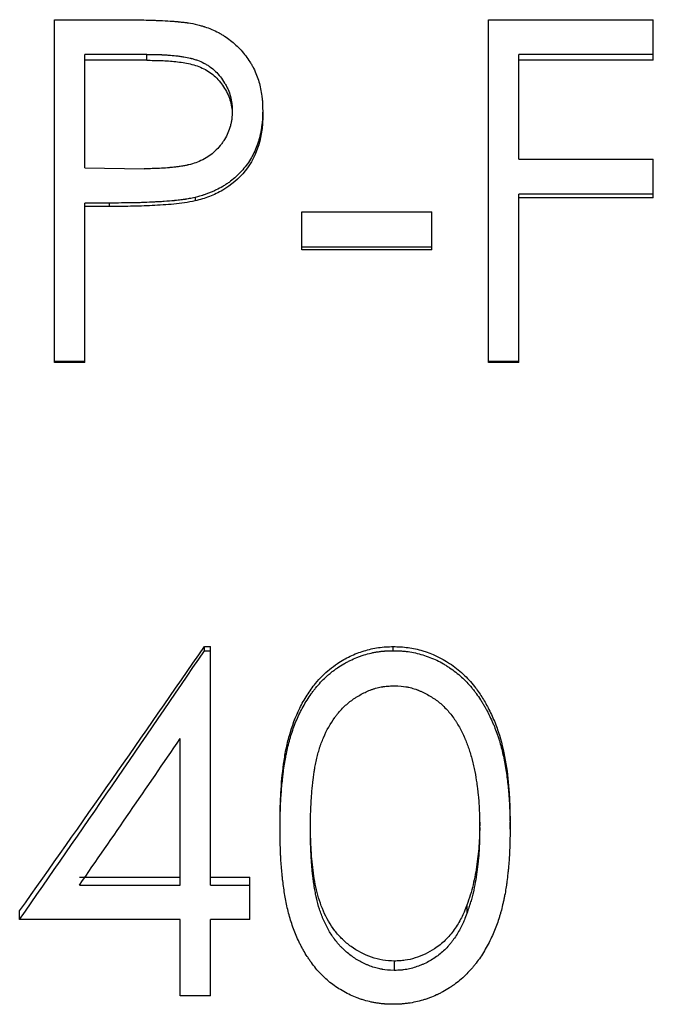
# Model space of a CAD drawing. Header units: millimetres. Extents: x -125 to 135, y -53 to 80.
# Tile 9 of 13: x 11 to 20, y -9 to 6. Entities that reach past the tile are written whole.
import ezdxf

# ---------------------------------------------------------------- set-up
doc = ezdxf.new("R2010")
doc.units = ezdxf.units.MM

msp = doc.modelspace()

# ---------------------------------------------------------------- linework, layer by layer
at = {"color": 7, "linetype": 'Continuous', "lineweight": 25}
for p, q in [((11.41, 5.727), (12.391, 5.727)), ((11.41, 0.667), (11.41, 5.727)), ((17.821, 5.727), (20.256, 5.727)), ((17.821, 0.667), (17.821, 5.727)), ((20.256, 5.128), (20.256, 5.727)), ((12.773, 5.215), (11.859, 5.215)), ((11.859, 3.538), (11.859, 5.215)), ((12.773, 5.128), (11.859, 5.128)), ((12.773, 5.128), (12.773, 5.215)), ((20.256, 5.215), (18.269, 5.215)), ((18.269, 3.667), (18.269, 5.215)), ((20.256, 5.128), (18.269, 5.128)), ((14.487, 4.383), (14.487, 4.31)), ((18.269, 3.667), (20.256, 3.667)), ((20.256, 3.097), (20.256, 3.667)), ((11.859, 3.538), (12.734, 3.527)), ((13.49, 3.103), (13.49, 3.051)), ((20.256, 3.149), (18.269, 3.149)), ((18.269, 0.667), (18.269, 3.149)), ((20.256, 3.097), (18.269, 3.097)), ((12.217, 3.02), (11.859, 3.02)), ((11.859, 0.667), (11.859, 3.02)), ((12.217, 2.969), (11.859, 2.969)), ((12.217, 3.02), (12.217, 2.969)), ((15.064, 2.89), (16.987, 2.89)), ((15.064, 2.331), (15.064, 2.89)), ((16.987, 2.331), (16.987, 2.89)), ((16.987, 2.37), (15.064, 2.37)), ((16.987, 2.331), (15.064, 2.331)), ((11.859, 0.678), (11.41, 0.678)), ((11.859, 0.667), (11.41, 0.667)), ((18.269, 0.678), (17.821, 0.678)), ((18.269, 0.667), (17.821, 0.667)), ((13.627, -3.59), (13.627, -3.53)), ((13.627, -3.53), (13.718, -3.53)), ((13.627, -3.59), (13.718, -3.59)), ((13.718, -7.052), (13.718, -3.53)), ((16.415, -3.59), (16.415, -3.53)), ((13.269, -7.052), (13.269, -4.888)), ((14.744, -6.228), (14.744, -6.124)), ((18.141, -6.228), (18.141, -6.124)), ((11.779, -6.934), (13.269, -6.934)), ((13.718, -6.934), (14.295, -6.934)), ((14.295, -7.558), (14.295, -6.934)), ((11.779, -7.052), (13.269, -7.052)), ((13.718, -7.052), (14.295, -7.052)), ((17.503, -7.346), (17.503, -7.47)), ((10.897, -7.558), (10.897, -7.432)), ((13.269, -7.558), (10.897, -7.558)), ((13.269, -8.687), (13.269, -7.558)), ((14.295, -7.558), (13.718, -7.558)), ((13.718, -8.687), (13.718, -7.558)), ((16.43, -8.174), (16.43, -8.312)), ((13.718, -8.687), (13.269, -8.687))]:
    msp.add_line(p, q, dxfattribs=at)
for points, knots in [([(12.391, 5.727), (12.499, 5.727), (12.6, 5.726), (12.743, 5.723), (12.789, 5.722), (12.856, 5.72), (12.878, 5.719), (12.91, 5.718), (12.921, 5.717), (12.936, 5.717), (12.942, 5.717), (12.949, 5.716), (12.952, 5.716), (12.957, 5.716), (12.959, 5.716), (13.021, 5.713), (13.073, 5.71), (13.145, 5.705), (13.167, 5.704), (13.199, 5.701), (13.209, 5.7), (13.224, 5.699), (13.229, 5.699), (13.236, 5.698), (13.238, 5.698), (13.243, 5.697), (13.244, 5.697), (13.273, 5.694), (13.297, 5.692), (13.333, 5.687), (13.344, 5.686), (13.361, 5.684), (13.367, 5.683), (13.378, 5.681), (13.385, 5.681), (13.428, 5.674), (13.475, 5.665), (13.53, 5.652)], [0, 0, 0, 0, 0.25, 0.25, 0.375, 0.375, 0.4375, 0.4375, 0.46875, 0.46875, 0.484375, 0.484375, 0.492188, 0.492188, 0.5, 0.5, 0.625, 0.625, 0.6875, 0.6875, 0.71875, 0.71875, 0.734375, 0.734375, 0.742188, 0.742188, 0.75, 0.75, 0.8125, 0.8125, 0.84375, 0.84375, 0.859375, 0.859375, 0.875, 0.875, 1, 1, 1, 1]), ([(13.53, 5.652), (13.553, 5.646), (13.573, 5.64), (13.599, 5.633), (13.606, 5.631), (13.617, 5.627), (13.621, 5.626), (13.625, 5.625), (13.627, 5.624), (13.63, 5.623), (13.631, 5.623), (13.666, 5.612), (13.699, 5.599), (13.768, 5.569), (13.801, 5.554), (13.849, 5.529), (13.864, 5.52), (13.894, 5.502), (13.908, 5.493), (13.983, 5.445), (14.039, 5.402), (14.117, 5.329), (14.142, 5.303), (14.191, 5.25), (14.215, 5.221), (14.259, 5.164), (14.28, 5.134), (14.308, 5.089), (14.317, 5.073), (14.335, 5.042), (14.343, 5.027), (14.385, 4.942), (14.411, 4.876), (14.44, 4.777), (14.448, 4.743), (14.462, 4.673), (14.469, 4.635), (14.476, 4.58), (14.478, 4.562), (14.481, 4.535), (14.482, 4.526), (14.483, 4.513), (14.483, 4.509), (14.483, 4.502), (14.484, 4.5), (14.484, 4.496), (14.484, 4.493), (14.485, 4.467), (14.486, 4.431), (14.487, 4.383)], [0, 0, 0, 0, 0.03125, 0.03125, 0.046875, 0.046875, 0.054688, 0.054688, 0.058594, 0.058594, 0.0625, 0.0625, 0.125, 0.125, 0.1875, 0.1875, 0.21875, 0.21875, 0.25, 0.25, 0.375, 0.375, 0.4375, 0.4375, 0.5, 0.5, 0.5625, 0.5625, 0.59375, 0.59375, 0.625, 0.625, 0.75, 0.75, 0.8125, 0.8125, 0.875, 0.875, 0.90625, 0.90625, 0.921875, 0.921875, 0.929688, 0.929688, 0.933594, 0.933594, 0.9375, 0.9375, 1, 1, 1, 1]), ([(12.773, 5.215), (12.863, 5.214), (12.935, 5.213), (12.99, 5.211), (12.993, 5.211), (12.998, 5.21), (13, 5.21), (13.007, 5.21), (13.012, 5.21), (13.026, 5.209), (13.035, 5.209), (13.063, 5.207), (13.081, 5.206), (13.135, 5.202), (13.169, 5.199), (13.205, 5.195), (13.209, 5.194), (13.214, 5.194), (13.216, 5.193), (13.224, 5.192), (13.23, 5.192), (13.245, 5.19), (13.255, 5.189), (13.284, 5.185), (13.303, 5.182), (13.356, 5.173), (13.388, 5.167), (13.417, 5.16), (13.42, 5.159), (13.425, 5.158), (13.427, 5.157), (13.434, 5.156), (13.439, 5.154), (13.453, 5.151), (13.462, 5.148), (13.489, 5.14), (13.507, 5.134), (13.557, 5.116), (13.588, 5.102), (13.625, 5.083), (13.633, 5.079), (13.648, 5.07), (13.656, 5.066), (13.678, 5.052), (13.693, 5.042), (13.736, 5.011), (13.763, 4.989), (13.84, 4.915), (13.885, 4.858), (13.935, 4.776), (13.943, 4.761), (13.96, 4.729), (13.968, 4.712), (13.989, 4.663), (14.001, 4.629), (14.02, 4.561), (14.027, 4.524), (14.031, 4.487), (14.031, 4.486), (14.032, 4.483), (14.032, 4.481), (14.032, 4.476), (14.033, 4.473), (14.034, 4.461), (14.034, 4.453), (14.036, 4.426), (14.037, 4.405), (14.038, 4.381)], [0, 0, 0, 0, 0.125, 0.125, 0.128906, 0.128906, 0.132812, 0.132812, 0.140625, 0.140625, 0.15625, 0.15625, 0.1875, 0.1875, 0.25, 0.25, 0.253906, 0.253906, 0.257812, 0.257812, 0.265625, 0.265625, 0.28125, 0.28125, 0.3125, 0.3125, 0.375, 0.375, 0.378906, 0.378906, 0.382812, 0.382812, 0.390625, 0.390625, 0.40625, 0.40625, 0.4375, 0.4375, 0.5, 0.5, 0.515625, 0.515625, 0.53125, 0.53125, 0.5625, 0.5625, 0.625, 0.625, 0.75, 0.75, 0.78125, 0.78125, 0.8125, 0.8125, 0.875, 0.875, 0.9375, 0.9375, 0.941406, 0.941406, 0.945312, 0.945312, 0.953125, 0.953125, 0.96875, 0.96875, 1, 1, 1, 1]), ([(12.773, 5.128), (12.845, 5.127), (12.989, 5.126), (13.203, 5.11), (13.417, 5.081), (13.621, 5.012), (13.797, 4.887), (13.932, 4.719), (14.006, 4.554), (14.034, 4.414), (14.037, 4.344), (14.038, 4.308)], [0, 0, 0, 0, 0.125199, 0.250382, 0.375509, 0.500389, 0.622859, 0.750063, 0.874867, 0.93741, 1, 1, 1, 1]), ([(14.038, 4.381), (14.036, 4.332), (14.034, 4.295), (14.031, 4.269), (14.031, 4.266), (14.03, 4.261), (14.03, 4.259), (14.029, 4.252), (14.028, 4.247), (14.026, 4.233), (14.024, 4.224), (14.019, 4.197), (14.015, 4.179), (14, 4.125), (13.988, 4.091), (13.959, 4.023), (13.942, 3.99), (13.912, 3.941), (13.903, 3.927), (13.882, 3.897), (13.871, 3.882), (13.836, 3.839), (13.809, 3.81), (13.754, 3.758), (13.726, 3.736), (13.669, 3.696), (13.637, 3.677), (13.566, 3.641), (13.533, 3.627), (13.467, 3.604), (13.432, 3.593), (13.391, 3.583), (13.39, 3.583), (13.387, 3.582), (13.385, 3.582), (13.379, 3.581), (13.375, 3.58), (13.363, 3.577), (13.355, 3.575), (13.328, 3.57), (13.308, 3.567), (13.274, 3.561), (13.265, 3.56), (13.245, 3.557), (13.235, 3.556), (13.208, 3.552), (13.191, 3.55), (13.16, 3.546), (13.146, 3.545), (13.113, 3.542), (13.096, 3.54), (13.043, 3.536), (13.005, 3.534), (12.952, 3.531), (12.942, 3.531), (12.925, 3.53), (12.92, 3.53), (12.909, 3.529), (12.906, 3.529), (12.889, 3.529), (12.873, 3.528), (12.821, 3.527), (12.781, 3.527), (12.734, 3.527)], [0, 0, 0, 0, 0.0625, 0.0625, 0.066406, 0.066406, 0.070312, 0.070312, 0.078125, 0.078125, 0.09375, 0.09375, 0.125, 0.125, 0.1875, 0.1875, 0.25, 0.25, 0.28125, 0.28125, 0.3125, 0.3125, 0.375, 0.375, 0.4375, 0.4375, 0.5, 0.5, 0.5625, 0.5625, 0.625, 0.625, 0.628906, 0.628906, 0.632812, 0.632812, 0.640625, 0.640625, 0.65625, 0.65625, 0.6875, 0.6875, 0.703125, 0.703125, 0.71875, 0.71875, 0.75, 0.75, 0.78125, 0.78125, 0.8125, 0.8125, 0.875, 0.875, 0.890625, 0.890625, 0.898438, 0.898438, 0.90625, 0.90625, 0.9375, 0.9375, 1, 1, 1, 1]), ([(14.487, 4.383), (14.486, 4.334), (14.485, 4.296), (14.484, 4.265), (14.483, 4.261), (14.483, 4.255), (14.483, 4.25), (14.482, 4.238), (14.481, 4.23), (14.478, 4.203), (14.476, 4.185), (14.471, 4.146), (14.468, 4.125), (14.462, 4.086), (14.458, 4.067), (14.451, 4.031), (14.447, 4.013), (14.44, 3.987), (14.438, 3.979), (14.435, 3.966), (14.433, 3.962), (14.431, 3.954), (14.43, 3.95), (14.407, 3.873), (14.379, 3.803), (14.329, 3.706), (14.311, 3.674), (14.271, 3.613), (14.251, 3.584), (14.181, 3.496), (14.13, 3.442), (14.048, 3.37), (14.019, 3.347), (13.975, 3.315), (13.959, 3.305), (13.929, 3.284), (13.913, 3.274), (13.866, 3.247), (13.834, 3.23), (13.785, 3.206), (13.768, 3.198), (13.734, 3.184), (13.716, 3.176), (13.682, 3.163), (13.665, 3.156), (13.639, 3.147), (13.631, 3.144), (13.617, 3.14), (13.613, 3.138), (13.606, 3.136), (13.604, 3.136), (13.6, 3.134), (13.597, 3.133), (13.572, 3.126), (13.537, 3.116), (13.49, 3.103)], [0, 0, 0, 0, 0.0625, 0.0625, 0.070312, 0.070312, 0.078125, 0.078125, 0.09375, 0.09375, 0.125, 0.125, 0.15625, 0.15625, 0.1875, 0.1875, 0.21875, 0.21875, 0.234375, 0.234375, 0.242188, 0.242188, 0.25, 0.25, 0.375, 0.375, 0.4375, 0.4375, 0.5, 0.5, 0.625, 0.625, 0.6875, 0.6875, 0.71875, 0.71875, 0.75, 0.75, 0.8125, 0.8125, 0.84375, 0.84375, 0.875, 0.875, 0.90625, 0.90625, 0.921875, 0.921875, 0.929688, 0.929688, 0.933594, 0.933594, 0.9375, 0.9375, 1, 1, 1, 1]), ([(14.487, 4.31), (14.487, 4.272), (14.486, 4.201), (14.47, 4.056), (14.422, 3.808), (14.25, 3.477), (13.966, 3.236), (13.734, 3.127), (13.596, 3.079), (13.525, 3.06), (13.49, 3.051)], [0, 0, 0, 0, 0.065305, 0.123687, 0.250647, 0.49993, 0.749321, 0.874613, 0.9373, 1, 1, 1, 1]), ([(13.49, 3.103), (13.458, 3.096), (13.429, 3.09), (13.39, 3.083), (13.377, 3.08), (13.36, 3.077), (13.354, 3.077), (13.343, 3.075), (13.339, 3.074), (13.308, 3.07), (13.283, 3.066), (13.244, 3.062), (13.23, 3.06), (13.209, 3.058), (13.202, 3.057), (13.192, 3.056), (13.188, 3.056), (13.181, 3.055), (13.177, 3.054), (13.133, 3.05), (13.086, 3.046), (13.006, 3.041), (12.978, 3.039), (12.934, 3.037), (12.918, 3.036), (12.895, 3.035), (12.887, 3.034), (12.875, 3.034), (12.871, 3.034), (12.863, 3.033), (12.859, 3.033), (12.801, 3.03), (12.748, 3.028), (12.668, 3.025), (12.642, 3.025), (12.602, 3.024), (12.589, 3.023), (12.569, 3.023), (12.562, 3.023), (12.552, 3.022), (12.549, 3.022), (12.543, 3.022), (12.538, 3.022), (12.461, 3.021), (12.355, 3.02), (12.217, 3.02)], [0, 0, 0, 0, 0.0625, 0.0625, 0.09375, 0.09375, 0.109375, 0.109375, 0.125, 0.125, 0.1875, 0.1875, 0.21875, 0.21875, 0.234375, 0.234375, 0.242188, 0.242188, 0.25, 0.25, 0.375, 0.375, 0.4375, 0.4375, 0.46875, 0.46875, 0.484375, 0.484375, 0.492188, 0.492188, 0.5, 0.5, 0.625, 0.625, 0.6875, 0.6875, 0.71875, 0.71875, 0.734375, 0.734375, 0.742188, 0.742188, 0.75, 0.75, 1, 1, 1, 1]), ([(13.49, 3.051), (13.437, 3.041), (13.333, 3.02), (13.121, 2.997), (12.855, 2.981), (12.536, 2.97), (12.323, 2.97), (12.217, 2.969)], [0, 0, 0, 0, 0.124982, 0.249978, 0.499976, 0.749985, 1, 1, 1, 1]), ([(14.744, -6.124), (14.744, -6.052), (14.745, -5.909), (14.757, -5.623), (14.783, -5.337), (14.828, -5.053), (14.895, -4.773), (14.995, -4.499), (15.138, -4.247), (15.251, -4.089), (15.365, -3.963), (15.473, -3.865), (15.609, -3.764), (15.777, -3.667), (15.982, -3.588), (16.16, -3.547), (16.306, -3.532), (16.379, -3.531), (16.415, -3.53)], [0, 0, 0, 0, 0.062535, 0.1250675, 0.2501084, 0.312634, 0.3751573, 0.5000384, 0.5625403, 0.625035, 0.6675123, 0.7087299, 0.7500486, 0.8125372, 0.8750063, 0.9374761, 0.9687347, 1, 1, 1, 1]), ([(14.744, -6.228), (14.744, -6.179), (14.744, -6.137), (14.745, -6.082), (14.745, -6.066), (14.745, -6.043), (14.746, -6.036), (14.746, -6.025), (14.746, -6.022), (14.746, -6.017), (14.746, -6.016), (14.746, -6.013), (14.746, -6.012), (14.747, -5.973), (14.748, -5.937), (14.751, -5.864), (14.753, -5.829), (14.759, -5.716), (14.765, -5.643), (14.775, -5.534), (14.779, -5.498), (14.785, -5.444), (14.787, -5.426), (14.79, -5.4), (14.791, -5.391), (14.793, -5.378), (14.794, -5.373), (14.795, -5.364), (14.795, -5.361), (14.802, -5.315), (14.807, -5.277), (14.816, -5.223), (14.819, -5.205), (14.823, -5.18), (14.825, -5.171), (14.828, -5.155), (14.829, -5.148), (14.845, -5.068), (14.861, -4.998), (14.901, -4.853), (14.923, -4.782), (14.961, -4.679), (14.975, -4.645), (15.003, -4.579), (15.019, -4.545), (15.065, -4.45), (15.1, -4.387), (15.162, -4.289), (15.182, -4.257), (15.214, -4.213), (15.225, -4.198), (15.241, -4.177), (15.247, -4.17), (15.257, -4.156), (15.262, -4.15), (15.317, -4.082), (15.367, -4.029), (15.432, -3.969), (15.446, -3.957), (15.474, -3.932), (15.489, -3.92), (15.518, -3.897), (15.532, -3.886), (15.561, -3.865), (15.575, -3.855), (15.621, -3.824), (15.652, -3.804), (15.7, -3.776), (15.715, -3.768), (15.747, -3.75), (15.764, -3.742), (15.811, -3.719), (15.843, -3.704), (15.894, -3.684), (15.911, -3.678), (15.947, -3.665), (15.966, -3.659), (16.018, -3.643), (16.054, -3.633), (16.107, -3.621), (16.125, -3.617), (16.161, -3.611), (16.178, -3.608), (16.216, -3.602), (16.234, -3.6), (16.261, -3.597), (16.27, -3.596), (16.284, -3.595), (16.288, -3.595), (16.295, -3.594), (16.297, -3.594), (16.301, -3.594), (16.304, -3.593), (16.33, -3.592), (16.366, -3.591), (16.415, -3.59)], [0, 0, 0, 0, 0.03125, 0.03125, 0.046875, 0.046875, 0.054688, 0.054688, 0.058594, 0.058594, 0.060547, 0.060547, 0.0625, 0.0625, 0.09375, 0.09375, 0.125, 0.125, 0.1875, 0.1875, 0.21875, 0.21875, 0.234375, 0.234375, 0.242188, 0.242188, 0.246094, 0.246094, 0.25, 0.25, 0.28125, 0.28125, 0.296875, 0.296875, 0.304688, 0.304688, 0.3125, 0.3125, 0.375, 0.375, 0.4375, 0.4375, 0.46875, 0.46875, 0.5, 0.5, 0.5625, 0.5625, 0.59375, 0.59375, 0.609375, 0.609375, 0.617188, 0.617188, 0.625, 0.625, 0.6875, 0.6875, 0.703125, 0.703125, 0.71875, 0.71875, 0.734375, 0.734375, 0.75, 0.75, 0.78125, 0.78125, 0.796875, 0.796875, 0.8125, 0.8125, 0.84375, 0.84375, 0.859375, 0.859375, 0.875, 0.875, 0.90625, 0.90625, 0.921875, 0.921875, 0.9375, 0.9375, 0.953125, 0.953125, 0.960938, 0.960938, 0.964844, 0.964844, 0.966797, 0.966797, 0.96875, 0.96875, 1, 1, 1, 1]), ([(16.415, -3.53), (16.452, -3.531), (16.526, -3.532), (16.672, -3.547), (16.923, -3.602), (17.203, -3.733), (17.45, -3.928), (17.605, -4.099), (17.725, -4.27), (17.824, -4.442), (17.912, -4.631), (18.01, -4.905), (18.087, -5.26), (18.126, -5.62), (18.138, -5.908), (18.14, -6.052), (18.141, -6.124)], [0, 0, 0, 0, 0.0312767, 0.0625468, 0.1250436, 0.2496841, 0.321139, 0.3924773, 0.4460313, 0.4997287, 0.5622718, 0.6248098, 0.7498173, 0.8748883, 0.9374426, 1, 1, 1, 1]), ([(16.415, -3.59), (16.44, -3.59), (16.461, -3.591), (16.489, -3.592), (16.497, -3.592), (16.509, -3.592), (16.512, -3.593), (16.517, -3.593), (16.519, -3.593), (16.522, -3.593), (16.523, -3.593), (16.543, -3.594), (16.561, -3.596), (16.598, -3.6), (16.617, -3.602), (16.708, -3.615), (16.779, -3.631), (16.922, -3.674), (16.991, -3.701), (17.091, -3.748), (17.123, -3.765), (17.171, -3.793), (17.186, -3.802), (17.217, -3.822), (17.232, -3.831), (17.311, -3.885), (17.37, -3.931), (17.476, -4.028), (17.525, -4.08), (17.586, -4.152), (17.598, -4.167), (17.621, -4.197), (17.631, -4.209), (17.662, -4.252), (17.683, -4.283), (17.715, -4.332), (17.726, -4.349), (17.745, -4.381), (17.755, -4.397), (17.774, -4.429), (17.783, -4.445), (17.796, -4.469), (17.8, -4.477), (17.808, -4.493), (17.812, -4.5), (17.834, -4.544), (17.85, -4.578), (17.873, -4.628), (17.881, -4.645), (17.895, -4.678), (17.902, -4.695), (17.921, -4.742), (17.934, -4.775), (17.952, -4.827), (17.958, -4.845), (17.967, -4.872), (17.97, -4.881), (17.975, -4.895), (17.976, -4.9), (17.979, -4.91), (17.981, -4.915), (18.002, -4.983), (18.02, -5.051), (18.044, -5.159), (18.052, -5.196), (18.063, -5.252), (18.066, -5.272), (18.071, -5.301), (18.073, -5.31), (18.075, -5.325), (18.076, -5.33), (18.078, -5.34), (18.079, -5.346), (18.091, -5.42), (18.1, -5.491), (18.112, -5.601), (18.116, -5.638), (18.121, -5.694), (18.122, -5.713), (18.124, -5.741), (18.125, -5.75), (18.126, -5.769), (18.127, -5.78), (18.13, -5.822), (18.132, -5.858), (18.134, -5.913), (18.135, -5.932), (18.136, -5.96), (18.136, -5.969), (18.137, -5.984), (18.137, -5.989), (18.137, -5.996), (18.137, -5.998), (18.137, -6.003), (18.137, -6.006), (18.139, -6.057), (18.14, -6.13), (18.141, -6.228)], [0, 0, 0, 0, 0.015625, 0.015625, 0.023438, 0.023438, 0.027344, 0.027344, 0.029297, 0.029297, 0.03125, 0.03125, 0.046875, 0.046875, 0.0625, 0.0625, 0.125, 0.125, 0.1875, 0.1875, 0.21875, 0.21875, 0.234375, 0.234375, 0.25, 0.25, 0.3125, 0.3125, 0.375, 0.375, 0.390625, 0.390625, 0.40625, 0.40625, 0.4375, 0.4375, 0.453125, 0.453125, 0.46875, 0.46875, 0.484375, 0.484375, 0.492188, 0.492188, 0.5, 0.5, 0.53125, 0.53125, 0.546875, 0.546875, 0.5625, 0.5625, 0.59375, 0.59375, 0.609375, 0.609375, 0.617188, 0.617188, 0.621094, 0.621094, 0.625, 0.625, 0.6875, 0.6875, 0.71875, 0.71875, 0.734375, 0.734375, 0.742188, 0.742188, 0.746094, 0.746094, 0.75, 0.75, 0.8125, 0.8125, 0.84375, 0.84375, 0.859375, 0.859375, 0.867188, 0.867188, 0.875, 0.875, 0.90625, 0.90625, 0.921875, 0.921875, 0.929688, 0.929688, 0.933594, 0.933594, 0.935547, 0.935547, 0.9375, 0.9375, 1, 1, 1, 1]), ([(15.192, -6.226), (15.192, -6.15), (15.193, -6.09), (15.194, -6.034), (15.194, -6.025), (15.195, -6.001), (15.195, -5.988), (15.197, -5.948), (15.198, -5.92), (15.201, -5.86), (15.203, -5.827), (15.206, -5.767), (15.208, -5.738), (15.215, -5.651), (15.22, -5.595), (15.227, -5.539), (15.227, -5.533), (15.228, -5.525), (15.229, -5.521), (15.23, -5.509), (15.231, -5.501), (15.234, -5.477), (15.236, -5.463), (15.241, -5.42), (15.245, -5.394), (15.249, -5.366), (15.25, -5.359), (15.253, -5.346), (15.254, -5.339), (15.257, -5.319), (15.26, -5.305), (15.268, -5.263), (15.274, -5.233), (15.288, -5.172), (15.295, -5.142), (15.31, -5.087), (15.317, -5.061), (15.327, -5.031), (15.329, -5.023), (15.333, -5.01), (15.336, -5.003), (15.342, -4.983), (15.347, -4.97), (15.362, -4.93), (15.373, -4.902), (15.431, -4.766), (15.488, -4.665), (15.561, -4.564), (15.571, -4.551), (15.589, -4.528), (15.598, -4.517), (15.626, -4.483), (15.646, -4.462), (15.706, -4.4), (15.748, -4.363), (15.798, -4.326), (15.805, -4.321), (15.817, -4.312), (15.824, -4.308), (15.842, -4.295), (15.854, -4.287), (15.892, -4.263), (15.917, -4.248), (15.992, -4.207), (16.042, -4.184), (16.106, -4.161), (16.121, -4.156), (16.148, -4.147), (16.162, -4.143), (16.203, -4.132), (16.231, -4.126), (16.261, -4.122), (16.262, -4.122), (16.264, -4.121), (16.265, -4.121), (16.269, -4.121), (16.272, -4.12), (16.28, -4.119), (16.285, -4.118), (16.303, -4.116), (16.316, -4.115), (16.359, -4.111), (16.392, -4.109), (16.43, -4.107)], [0, 0, 0, 0, 0.0625, 0.0625, 0.078125, 0.078125, 0.09375, 0.09375, 0.125, 0.125, 0.15625, 0.15625, 0.1875, 0.1875, 0.25, 0.25, 0.253906, 0.253906, 0.257812, 0.257812, 0.265625, 0.265625, 0.28125, 0.28125, 0.3125, 0.3125, 0.320312, 0.320312, 0.328125, 0.328125, 0.34375, 0.34375, 0.375, 0.375, 0.40625, 0.40625, 0.4375, 0.4375, 0.445312, 0.445312, 0.453125, 0.453125, 0.46875, 0.46875, 0.5, 0.5, 0.625, 0.625, 0.640625, 0.640625, 0.65625, 0.65625, 0.6875, 0.6875, 0.75, 0.75, 0.757812, 0.757812, 0.765625, 0.765625, 0.78125, 0.78125, 0.8125, 0.8125, 0.875, 0.875, 0.890625, 0.890625, 0.90625, 0.90625, 0.9375, 0.9375, 0.939453, 0.939453, 0.941406, 0.941406, 0.945312, 0.945312, 0.953125, 0.953125, 0.96875, 0.96875, 1, 1, 1, 1]), ([(16.43, -4.107), (16.507, -4.111), (16.563, -4.116), (16.602, -4.123), (16.605, -4.123), (16.608, -4.124), (16.61, -4.124), (16.615, -4.125), (16.619, -4.125), (16.629, -4.127), (16.636, -4.129), (16.657, -4.133), (16.671, -4.137), (16.712, -4.148), (16.74, -4.156), (16.774, -4.169), (16.779, -4.171), (16.792, -4.176), (16.798, -4.179), (16.817, -4.187), (16.83, -4.193), (16.869, -4.211), (16.895, -4.224), (16.949, -4.254), (16.973, -4.269), (17.021, -4.3), (17.044, -4.316), (17.111, -4.366), (17.154, -4.405), (17.235, -4.49), (17.272, -4.534), (17.312, -4.592), (17.319, -4.602), (17.334, -4.625), (17.342, -4.636), (17.364, -4.671), (17.378, -4.696), (17.419, -4.771), (17.446, -4.824), (17.472, -4.885), (17.473, -4.887), (17.475, -4.893), (17.477, -4.896), (17.481, -4.905), (17.483, -4.911), (17.491, -4.93), (17.496, -4.942), (17.51, -4.98), (17.52, -5.006), (17.548, -5.088), (17.565, -5.145), (17.584, -5.214), (17.585, -5.22), (17.589, -5.233), (17.591, -5.24), (17.596, -5.261), (17.599, -5.274), (17.608, -5.317), (17.614, -5.346), (17.631, -5.434), (17.641, -5.49), (17.649, -5.55), (17.65, -5.554), (17.652, -5.566), (17.652, -5.573), (17.655, -5.592), (17.657, -5.605), (17.662, -5.648), (17.665, -5.679), (17.675, -5.782), (17.68, -5.838), (17.683, -5.887), (17.683, -5.888), (17.683, -5.893), (17.684, -5.895), (17.684, -5.902), (17.684, -5.907), (17.685, -5.922), (17.685, -5.932), (17.687, -5.967), (17.688, -5.992), (17.69, -6.078), (17.691, -6.146), (17.692, -6.226)], [0, 0, 0, 0, 0.0625, 0.0625, 0.064453, 0.064453, 0.066406, 0.066406, 0.070312, 0.070312, 0.078125, 0.078125, 0.09375, 0.09375, 0.125, 0.125, 0.132812, 0.132812, 0.140625, 0.140625, 0.15625, 0.15625, 0.1875, 0.1875, 0.21875, 0.21875, 0.25, 0.25, 0.3125, 0.3125, 0.375, 0.375, 0.390625, 0.390625, 0.40625, 0.40625, 0.4375, 0.4375, 0.5, 0.5, 0.503906, 0.503906, 0.507812, 0.507812, 0.515625, 0.515625, 0.53125, 0.53125, 0.5625, 0.5625, 0.625, 0.625, 0.632812, 0.632812, 0.640625, 0.640625, 0.65625, 0.65625, 0.6875, 0.6875, 0.75, 0.75, 0.757812, 0.757812, 0.765625, 0.765625, 0.78125, 0.78125, 0.8125, 0.8125, 0.875, 0.875, 0.878906, 0.878906, 0.882812, 0.882812, 0.890625, 0.890625, 0.90625, 0.90625, 0.9375, 0.9375, 1, 1, 1, 1]), ([(16.415, -8.812), (16.367, -8.811), (16.329, -8.81), (16.298, -8.808), (16.295, -8.808), (16.289, -8.808), (16.284, -8.807), (16.27, -8.806), (16.262, -8.805), (16.235, -8.803), (16.217, -8.8), (16.18, -8.795), (16.161, -8.792), (16.126, -8.786), (16.109, -8.782), (16.056, -8.771), (16.02, -8.762), (15.967, -8.746), (15.95, -8.741), (15.914, -8.729), (15.899, -8.724), (15.85, -8.706), (15.817, -8.692), (15.75, -8.66), (15.716, -8.642), (15.651, -8.606), (15.62, -8.586), (15.559, -8.547), (15.53, -8.526), (15.474, -8.483), (15.445, -8.458), (15.391, -8.41), (15.366, -8.385), (15.317, -8.334), (15.294, -8.308), (15.25, -8.254), (15.228, -8.226), (15.195, -8.181), (15.185, -8.166), (15.169, -8.143), (15.163, -8.135), (15.154, -8.121), (15.149, -8.113), (15.125, -8.077), (15.107, -8.047), (15.08, -8), (15.072, -7.984), (15.054, -7.951), (15.045, -7.934), (15.005, -7.853), (14.976, -7.787), (14.925, -7.654), (14.903, -7.587), (14.874, -7.483), (14.865, -7.448), (14.848, -7.377), (14.84, -7.341), (14.82, -7.239), (14.808, -7.169), (14.793, -7.06), (14.788, -7.023), (14.781, -6.968), (14.779, -6.951), (14.776, -6.918), (14.774, -6.901), (14.765, -6.814), (14.76, -6.742), (14.754, -6.647), (14.753, -6.628), (14.752, -6.604), (14.752, -6.599), (14.751, -6.592), (14.751, -6.589), (14.751, -6.579), (14.75, -6.571), (14.749, -6.535), (14.748, -6.503), (14.745, -6.399), (14.744, -6.319), (14.744, -6.228)], [0, 0, 0, 0, 0.03125, 0.03125, 0.035156, 0.035156, 0.039062, 0.039062, 0.046875, 0.046875, 0.0625, 0.0625, 0.078125, 0.078125, 0.09375, 0.09375, 0.125, 0.125, 0.140625, 0.140625, 0.15625, 0.15625, 0.1875, 0.1875, 0.21875, 0.21875, 0.25, 0.25, 0.28125, 0.28125, 0.3125, 0.3125, 0.34375, 0.34375, 0.375, 0.375, 0.40625, 0.40625, 0.421875, 0.421875, 0.429688, 0.429688, 0.4375, 0.4375, 0.46875, 0.46875, 0.484375, 0.484375, 0.5, 0.5, 0.5625, 0.5625, 0.625, 0.625, 0.65625, 0.65625, 0.6875, 0.6875, 0.75, 0.75, 0.78125, 0.78125, 0.796875, 0.796875, 0.8125, 0.8125, 0.875, 0.875, 0.890625, 0.890625, 0.894531, 0.894531, 0.898438, 0.898438, 0.90625, 0.90625, 0.9375, 0.9375, 1, 1, 1, 1]), ([(16.43, -8.174), (16.373, -8.171), (16.259, -8.165), (16.037, -8.106), (15.834, -7.999), (15.66, -7.854), (15.512, -7.685), (15.374, -7.441), (15.288, -7.175), (15.248, -6.956), (15.216, -6.735), (15.202, -6.514), (15.193, -6.291), (15.192, -6.18), (15.192, -6.122)], [0, 0, 0, 0, 0.062539, 0.125029, 0.249719, 0.312242, 0.37477, 0.49963, 0.624581, 0.687149, 0.749717, 0.876328, 0.93482, 1, 1, 1, 1]), ([(16.43, -8.312), (16.354, -8.308), (16.297, -8.304), (16.257, -8.297), (16.253, -8.296), (16.246, -8.295), (16.243, -8.295), (16.233, -8.293), (16.226, -8.291), (16.206, -8.287), (16.192, -8.284), (16.15, -8.273), (16.122, -8.264), (16.079, -8.249), (16.067, -8.244), (16.041, -8.234), (16.027, -8.229), (15.989, -8.211), (15.963, -8.199), (15.888, -8.159), (15.84, -8.129), (15.77, -8.077), (15.747, -8.059), (15.703, -8.022), (15.683, -8.004), (15.654, -7.975), (15.645, -7.966), (15.626, -7.946), (15.617, -7.935), (15.589, -7.903), (15.571, -7.881), (15.55, -7.853), (15.549, -7.851), (15.545, -7.846), (15.543, -7.843), (15.537, -7.835), (15.533, -7.83), (15.522, -7.814), (15.514, -7.803), (15.492, -7.769), (15.478, -7.746), (15.436, -7.673), (15.409, -7.62), (15.381, -7.556), (15.379, -7.55), (15.374, -7.537), (15.371, -7.531), (15.363, -7.512), (15.358, -7.499), (15.343, -7.46), (15.334, -7.434), (15.308, -7.353), (15.293, -7.298), (15.28, -7.237), (15.279, -7.235), (15.278, -7.229), (15.277, -7.226), (15.275, -7.216), (15.274, -7.21), (15.27, -7.19), (15.267, -7.177), (15.259, -7.135), (15.254, -7.106), (15.246, -7.058), (15.244, -7.045), (15.24, -7.016), (15.238, -7.002), (15.232, -6.96), (15.228, -6.933), (15.225, -6.899), (15.224, -6.894), (15.223, -6.882), (15.222, -6.876), (15.221, -6.857), (15.219, -6.845), (15.216, -6.805), (15.213, -6.778), (15.209, -6.719), (15.207, -6.689), (15.204, -6.641), (15.203, -6.624), (15.201, -6.593), (15.2, -6.578), (15.198, -6.533), (15.197, -6.504), (15.195, -6.463), (15.195, -6.45), (15.194, -6.431), (15.194, -6.423), (15.194, -6.414), (15.194, -6.409), (15.193, -6.361), (15.193, -6.302), (15.192, -6.226)], [0, 0, 0, 0, 0.0625, 0.0625, 0.066406, 0.066406, 0.070312, 0.070312, 0.078125, 0.078125, 0.09375, 0.09375, 0.125, 0.125, 0.140625, 0.140625, 0.15625, 0.15625, 0.1875, 0.1875, 0.25, 0.25, 0.28125, 0.28125, 0.3125, 0.3125, 0.328125, 0.328125, 0.34375, 0.34375, 0.375, 0.375, 0.378906, 0.378906, 0.382812, 0.382812, 0.390625, 0.390625, 0.40625, 0.40625, 0.4375, 0.4375, 0.5, 0.5, 0.507812, 0.507812, 0.515625, 0.515625, 0.53125, 0.53125, 0.5625, 0.5625, 0.625, 0.625, 0.628906, 0.628906, 0.632812, 0.632812, 0.640625, 0.640625, 0.65625, 0.65625, 0.6875, 0.6875, 0.703125, 0.703125, 0.71875, 0.71875, 0.75, 0.75, 0.757812, 0.757812, 0.765625, 0.765625, 0.78125, 0.78125, 0.8125, 0.8125, 0.84375, 0.84375, 0.859375, 0.859375, 0.875, 0.875, 0.90625, 0.90625, 0.921875, 0.921875, 0.929688, 0.929688, 0.9375, 0.9375, 1, 1, 1, 1]), ([(18.141, -6.228), (18.14, -6.276), (18.14, -6.319), (18.139, -6.374), (18.139, -6.39), (18.138, -6.413), (18.138, -6.42), (18.138, -6.431), (18.138, -6.434), (18.137, -6.439), (18.137, -6.44), (18.137, -6.444), (18.137, -6.444), (18.135, -6.525), (18.132, -6.598), (18.125, -6.699), (18.122, -6.734), (18.118, -6.788), (18.116, -6.807), (18.112, -6.844), (18.11, -6.862), (18.104, -6.923), (18.099, -6.961), (18.092, -7.015), (18.09, -7.033), (18.086, -7.058), (18.085, -7.066), (18.083, -7.083), (18.081, -7.09), (18.074, -7.135), (18.068, -7.17), (18.057, -7.224), (18.054, -7.242), (18.046, -7.277), (18.042, -7.297), (18.029, -7.352), (18.021, -7.388), (18.007, -7.44), (18.002, -7.457), (17.993, -7.49), (17.988, -7.506), (17.963, -7.589), (17.939, -7.656), (17.898, -7.756), (17.883, -7.789), (17.851, -7.856), (17.835, -7.889), (17.78, -7.992), (17.742, -8.057), (17.682, -8.147), (17.661, -8.175), (17.629, -8.217), (17.619, -8.231), (17.602, -8.25), (17.597, -8.257), (17.586, -8.27), (17.581, -8.276), (17.526, -8.339), (17.475, -8.391), (17.393, -8.462), (17.365, -8.485), (17.321, -8.517), (17.307, -8.528), (17.285, -8.543), (17.277, -8.548), (17.262, -8.558), (17.255, -8.563), (17.213, -8.59), (17.181, -8.609), (17.133, -8.636), (17.117, -8.644), (17.094, -8.656), (17.086, -8.66), (17.075, -8.665), (17.071, -8.667), (17.063, -8.671), (17.06, -8.672), (17.021, -8.69), (16.987, -8.704), (16.935, -8.723), (16.918, -8.729), (16.884, -8.741), (16.866, -8.746), (16.785, -8.77), (16.714, -8.786), (16.615, -8.8), (16.596, -8.802), (16.569, -8.805), (16.56, -8.806), (16.547, -8.807), (16.542, -8.808), (16.536, -8.808), (16.534, -8.808), (16.53, -8.808), (16.527, -8.809), (16.501, -8.81), (16.464, -8.811), (16.415, -8.812)], [0, 0, 0, 0, 0.03125, 0.03125, 0.046875, 0.046875, 0.054688, 0.054688, 0.058594, 0.058594, 0.060547, 0.060547, 0.0625, 0.0625, 0.125, 0.125, 0.15625, 0.15625, 0.171875, 0.171875, 0.1875, 0.1875, 0.21875, 0.21875, 0.234375, 0.234375, 0.242188, 0.242188, 0.25, 0.25, 0.28125, 0.28125, 0.296875, 0.296875, 0.3125, 0.3125, 0.34375, 0.34375, 0.359375, 0.359375, 0.375, 0.375, 0.4375, 0.4375, 0.46875, 0.46875, 0.5, 0.5, 0.5625, 0.5625, 0.59375, 0.59375, 0.609375, 0.609375, 0.617188, 0.617188, 0.625, 0.625, 0.6875, 0.6875, 0.71875, 0.71875, 0.734375, 0.734375, 0.742188, 0.742188, 0.75, 0.75, 0.78125, 0.78125, 0.796875, 0.796875, 0.804688, 0.804688, 0.808594, 0.808594, 0.8125, 0.8125, 0.84375, 0.84375, 0.859375, 0.859375, 0.875, 0.875, 0.9375, 0.9375, 0.953125, 0.953125, 0.960938, 0.960938, 0.964844, 0.964844, 0.966797, 0.966797, 0.96875, 0.96875, 1, 1, 1, 1]), ([(17.692, -6.122), (17.691, -6.226), (17.687, -6.434), (17.656, -6.744), (17.609, -6.999), (17.554, -7.199), (17.52, -7.297), (17.503, -7.346)], [0, 0, 0, 0, 0.2500104, 0.500014, 0.7499805, 0.8749818, 1, 1, 1, 1]), ([(17.692, -6.226), (17.691, -6.357), (17.688, -6.463), (17.683, -6.545), (17.682, -6.55), (17.682, -6.556), (17.682, -6.56), (17.681, -6.57), (17.68, -6.577), (17.679, -6.597), (17.678, -6.611), (17.675, -6.651), (17.672, -6.677), (17.664, -6.756), (17.658, -6.807), (17.638, -6.958), (17.619, -7.061), (17.591, -7.182), (17.588, -7.193), (17.581, -7.219), (17.578, -7.231), (17.568, -7.269), (17.56, -7.295), (17.552, -7.322), (17.552, -7.323), (17.551, -7.325), (17.551, -7.326), (17.55, -7.329), (17.549, -7.332), (17.547, -7.339), (17.545, -7.344), (17.54, -7.359), (17.536, -7.371), (17.524, -7.408), (17.514, -7.437), (17.503, -7.47)], [0, 0, 0, 0, 0.25, 0.25, 0.257812, 0.257812, 0.265625, 0.265625, 0.28125, 0.28125, 0.3125, 0.3125, 0.375, 0.375, 0.5, 0.5, 0.75, 0.75, 0.78125, 0.78125, 0.8125, 0.8125, 0.875, 0.875, 0.878906, 0.878906, 0.882812, 0.882812, 0.890625, 0.890625, 0.90625, 0.90625, 0.9375, 0.9375, 1, 1, 1, 1]), ([(17.503, -7.346), (17.49, -7.38), (17.465, -7.444), (17.408, -7.568), (17.338, -7.684), (17.254, -7.791), (17.161, -7.892), (16.998, -8.02), (16.792, -8.118), (16.615, -8.161), (16.512, -8.17), (16.459, -8.173), (16.43, -8.174)], [0, 0, 0, 0, 0.078366, 0.14365, 0.286149, 0.359619, 0.428963, 0.571365, 0.787769, 0.891785, 0.941907, 1, 1, 1, 1]), ([(17.503, -7.47), (17.489, -7.507), (17.477, -7.538), (17.461, -7.578), (17.455, -7.59), (17.448, -7.606), (17.447, -7.61), (17.44, -7.624), (17.437, -7.631), (17.407, -7.694), (17.379, -7.745), (17.329, -7.822), (17.312, -7.847), (17.285, -7.882), (17.275, -7.896), (17.254, -7.92), (17.244, -7.932), (17.214, -7.966), (17.196, -7.986), (17.154, -8.027), (17.131, -8.046), (17.061, -8.104), (17.008, -8.14), (16.928, -8.186), (16.901, -8.2), (16.86, -8.219), (16.847, -8.225), (16.817, -8.237), (16.802, -8.243), (16.758, -8.259), (16.729, -8.269), (16.671, -8.285), (16.644, -8.291), (16.6, -8.299), (16.584, -8.301), (16.561, -8.304), (16.553, -8.305), (16.541, -8.306), (16.537, -8.306), (16.531, -8.307), (16.529, -8.307), (16.503, -8.309), (16.471, -8.311), (16.43, -8.312)], [0, 0, 0, 0, 0.0625, 0.0625, 0.09375, 0.09375, 0.109375, 0.109375, 0.125, 0.125, 0.25, 0.25, 0.3125, 0.3125, 0.34375, 0.34375, 0.375, 0.375, 0.4375, 0.4375, 0.5, 0.5, 0.625, 0.625, 0.6875, 0.6875, 0.71875, 0.71875, 0.75, 0.75, 0.8125, 0.8125, 0.875, 0.875, 0.90625, 0.90625, 0.921875, 0.921875, 0.929688, 0.929688, 0.9375, 0.9375, 1, 1, 1, 1])]:
    msp.add_open_spline(points, degree=3, knots=knots, dxfattribs=at)
for points in [[(10.897, -7.432), (11.807, -6.15), (12.717, -4.845), (13.627, -3.53)], [(10.897, -7.558), (11.807, -6.254), (12.717, -4.927), (13.627, -3.59)], [(11.779, -7.052), (12.276, -6.337), (12.772, -5.615), (13.269, -4.888)]]:
    msp.add_open_spline(points, degree=3, dxfattribs=at)

doc.saveas('drawing.dxf')
